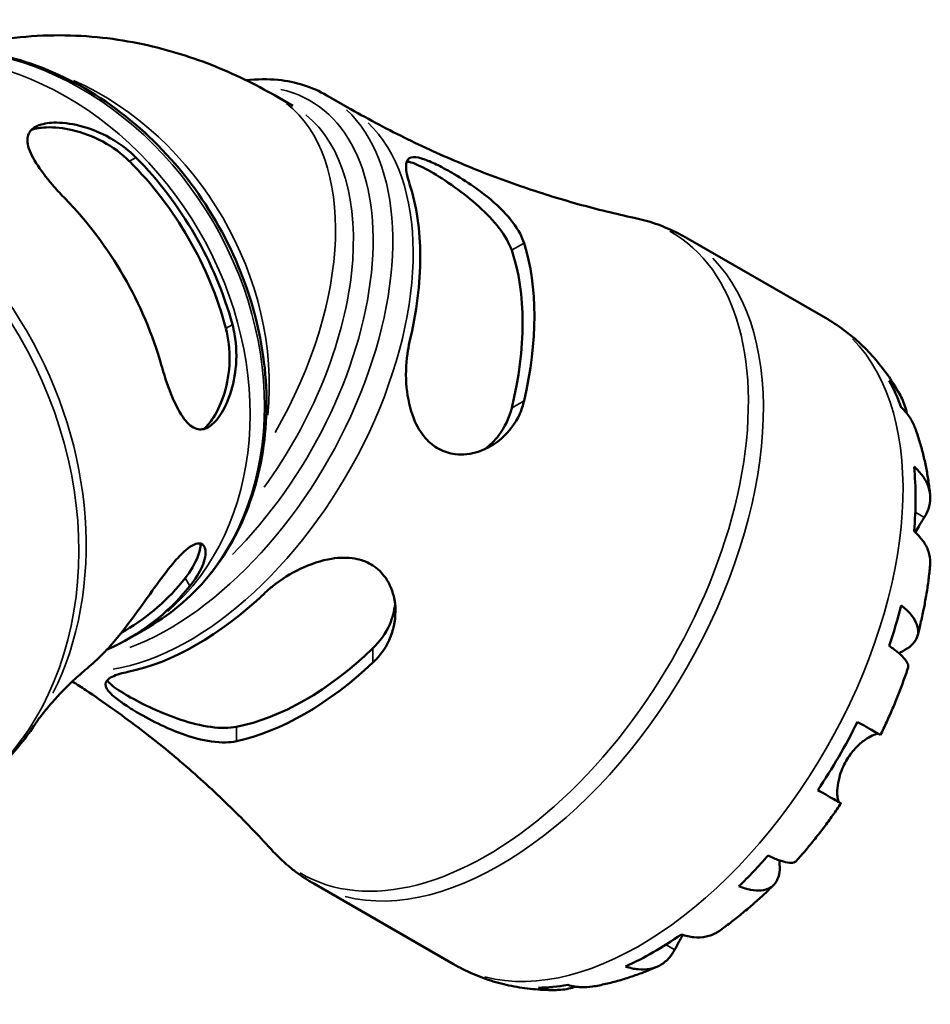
# Model space of a CAD drawing. Header units: millimetres. Extents: x -154 to 937, y -268 to 700.
# Tile 13 of 13: x 834 to 937, y 588 to 700. Entities that reach past the tile are written whole.
import ezdxf

# ---------------------------------------------------------------- set-up
doc = ezdxf.new("R2010")
doc.units = ezdxf.units.MM
doc.layers.add('Visible (ANSI)', color=7, linetype='Continuous', lineweight=50)
doc.layers.add('Visible Narrow (ANSI)', color=7, linetype='Continuous', lineweight=35)

msp = doc.modelspace()

# ---------------------------------------------------------------- linework, layer by layer
at = {"layer": 'Visible (ANSI)'}
for p, q in [((862.79, 691.09), (864.82, 689.92)), ((868.69, 691.12), (871.01, 689.79)), ((909.61, 674.92), (925.53, 665.75)), ((845.72, 630.13), (845.26, 629.86)), ((848.43, 630.55), (846.79, 629.59)), ((867.19, 601.26), (883.11, 592.09))]:
    msp.add_line(p, q, dxfattribs=at)
for centre, major_axis, ratio, start_param, end_param in [((828.09, 660.51), (17.63, -30.38), 0.815969, 1.249541, 1.886593), ((828.09, 660.51), (18.13, -31.25), 0.815969, 1.258686, 1.877448), ((853.79, 658.01), (18.03, 31.31), 0.578093, 5.186472, 5.805235), ((819.34, 655.43), (-18.59, 32.03), 0.815969, 4.408095, 5.011224), ((866.17, 650.89), (-18.48, -32.09), 0.578093, 2.052697, 2.655825), ((866.17, 650.89), (-17.53, -30.44), 0.578093, 2.035735, 2.672787), ((905.91, 628), (21.1, 36.63), 0.578093, 5.828415, 5.94869), ((905.91, 628), (21.1, 36.63), 0.578093, 5.3892, 5.602507), ((828.09, 660.51), (17.63, -30.38), 0.815969, 0, 0.315797), ((828.09, 660.51), (18.13, -31.25), 0.815969, 6.185504, 6.589837), ((853.79, 658.01), (18.03, 31.31), 0.578093, 3.615676, 4.234438), ((905.91, 628), (21.1, 36.63), 0.578093, 5.043017, 5.163292), ((819.34, 655.43), (18.59, -32.03), 0.815969, 0.138594, 0.298835), ((866.17, 650.89), (-17.53, -30.44), 0.578093, 0.464938, 1.101991), ((866.17, 650.89), (-18.48, -32.09), 0.578093, 0.4819, 1.085029), ((905.91, 628), (21.1, 36.63), 0.578093, 4.603802, 4.817109), ((905.91, 628), (21.1, 36.63), 0.578093, 4.257619, 4.377894), ((905.91, 628), (21.1, 36.63), 0.578093, 3.818403, 4.031711), ((905.91, 628), (-21.1, -36.63), 0.578093, 0.330628, 0.450903)]:
    msp.add_ellipse(centre, major_axis=major_axis, ratio=ratio, start_param=start_param, end_param=end_param, dxfattribs=at)
for points, knots in [([(826.57, 696.4), (826.75, 696.45), (826.94, 696.5), (830.66, 697.48), (834.2, 697.92), (840.95, 698.01), (844.15, 697.67), (850.14, 696.47), (852.93, 695.61), (858.12, 693.57), (860.53, 692.39), (862.79, 691.09)], [4.0758606, 4.0758606, 4.0758606, 4.0758606, 4.0840704, 4.0840704, 4.2411501, 4.2411501, 4.3982297, 4.3982297, 4.5553093, 4.5553093, 4.712389, 4.712389, 4.712389, 4.712389]), ([(848.43, 630.55), (851.15, 632.13), (853.56, 634.23), (857.55, 639.28), (859.11, 642.24), (861.24, 648.71), (861.79, 652.24), (861.83, 659.52), (861.3, 663.27), (859.2, 670.59), (857.63, 674.17), (853.62, 680.78), (851.18, 683.82), (845.65, 689.04), (842.58, 691.23), (836.1, 694.51), (832.7, 695.62), (825.95, 696.62), (822.59, 696.53), (816.85, 695.28), (814.41, 694.34), (812.17, 693.04)], [4.715118, 4.715118, 4.715118, 4.715118, 5.027908, 5.027908, 5.343181, 5.343181, 5.662985, 5.662985, 5.98576, 5.98576, 6.309672, 6.309672, 6.633812, 6.633812, 6.957632, 6.957632, 7.280096, 7.280096, 7.599218, 7.599218, 7.856711, 7.856711, 7.856711, 7.856711]), ([(859.5, 692.84), (860.74, 692.98), (861.96, 693), (865.14, 692.68), (867.02, 692.09), (868.69, 691.12)], [6.6630754, 6.6630754, 6.6630754, 6.6630754, 6.8131091, 6.8131091, 7.0666498, 7.0666498, 7.0666498, 7.0666498]), ([(903.73, 677.16), (901.63, 677.61), (899.49, 678.13), (895.15, 679.34), (892.96, 680.02), (888.54, 681.55), (886.32, 682.39), (881.89, 684.24), (879.68, 685.25), (875.3, 687.41), (873.14, 688.56), (871.01, 689.79)], [0.599084, 0.599084, 0.599084, 0.599084, 0.6359601, 0.6359601, 0.6728362, 0.6728362, 0.7097123, 0.7097123, 0.7465884, 0.7465884, 0.7834645, 0.7834645, 0.7834645, 0.7834645]), ([(838.84, 679.36), (838.79, 679.4), (838.75, 679.45), (838.7, 679.5), (838.25, 679.97), (837.82, 680.45), (836.66, 681.79), (836.02, 682.63), (835.05, 684.19), (834.71, 684.91), (834.5, 686.06), (834.55, 686.52), (835.01, 687.26), (835.38, 687.54), (836.44, 687.92), (837.1, 688.02), (838.8, 688.01), (839.85, 687.85), (842.11, 687.21), (843.31, 686.69), (845.33, 685.46), (846.18, 684.79), (846.92, 684.05)], [-0.020757, -0.020757, -0.020757, -0.020757, 0, 0, 0, 0.200022, 0.200022, 0.575184, 0.575184, 0.94887, 0.94887, 1.256062, 1.256062, 1.540074, 1.540074, 1.825046, 1.825046, 2.179909, 2.179909, 2.571106, 2.571106, 2.891582, 2.891582, 2.891582, 2.891582]), ([(835.01, 687.18), (835.48, 687.34), (836.05, 687.44), (837.61, 687.52), (838.69, 687.4), (840.81, 686.9), (842.02, 686.46), (844.28, 685.24), (845.33, 684.46), (846.17, 683.62)], [0.111461, 0.111461, 0.111461, 0.111461, 0.332868, 0.332868, 0.665737, 0.665737, 1.028677, 1.028677, 1.391617, 1.391617, 1.391617, 1.391617]), ([(878.13, 681.02), (878.03, 681.32), (877.95, 681.61), (877.71, 682.56), (877.67, 683.11), (877.86, 683.87), (878.11, 684.07), (878.88, 684.1), (879.31, 684.01), (880.31, 683.65), (880.81, 683.43), (881.95, 682.86), (882.57, 682.52), (884.07, 681.64), (884.95, 681.07), (886.88, 679.68), (887.91, 678.82), (889.58, 677.1), (890.25, 676.23), (890.91, 675), (891.06, 674.64), (891.17, 674.28)], [-3.084418, -3.084418, -3.084418, -3.084418, -2.94551, -2.94551, -2.577796, -2.577796, -2.192337, -2.192337, -1.900455, -1.900455, -1.670144, -1.670144, -1.433906, -1.433906, -1.120607, -1.120607, -0.716663, -0.716663, -0.33677, -0.33677, -0.174767, -0.174767, -0.174767, -0.174767]), ([(877.79, 683.58), (877.98, 683.57), (878.21, 683.51), (879.02, 683.23), (879.74, 682.88), (881.33, 681.96), (882.28, 681.35), (884.22, 679.97), (885.19, 679.2), (886.87, 677.68), (887.7, 676.82), (889.01, 675.1), (889.49, 674.23), (889.76, 673.47)], [2.23293, 2.23293, 2.23293, 2.23293, 2.394251, 2.394251, 2.727119, 2.727119, 3.069155, 3.069155, 3.411191, 3.411191, 3.765048, 3.765048, 4.118905, 4.118905, 4.118905, 4.118905]), ([(903.73, 677.16), (904.14, 677.08), (904.55, 676.98), (905.36, 676.75), (905.76, 676.63), (906.55, 676.35), (906.95, 676.2), (907.73, 675.88), (908.11, 675.7), (908.87, 675.33), (909.24, 675.13), (909.61, 674.92)], [0.599084, 0.599084, 0.599084, 0.599084, 0.6359601, 0.6359601, 0.6728362, 0.6728362, 0.7097123, 0.7097123, 0.7465884, 0.7465884, 0.7834645, 0.7834645, 0.7834645, 0.7834645]), ([(925.53, 665.75), (926.26, 665.33), (926.96, 664.87), (928.31, 663.87), (928.95, 663.33), (930.17, 662.19), (930.74, 661.59), (931.81, 660.34), (932.31, 659.69), (933.24, 658.35), (933.66, 657.66), (934.05, 656.95)], [0.7834645, 0.7834645, 0.7834645, 0.7834645, 0.85068, 0.85068, 0.9178956, 0.9178956, 0.9851112, 0.9851112, 1.0523268, 1.0523268, 1.1195424, 1.1195424, 1.1195424, 1.1195424]), ([(857.92, 664.99), (858.02, 664.63), (858.1, 664.26), (858.4, 662.59), (858.43, 661.25), (858.16, 658.79), (857.9, 657.67), (857.21, 655.83), (856.83, 655.09), (856, 653.93), (855.57, 653.52), (854.7, 653.03), (854.26, 652.98), (853.35, 653.25), (852.88, 653.65), (851.95, 654.87), (851.49, 655.74), (850.64, 657.76), (850.25, 658.9), (849.9, 660.11), (849.88, 660.17), (849.86, 660.24), (849.84, 660.3)], [-2.891469, -2.891469, -2.891469, -2.891469, -2.775787, -2.775787, -2.380771, -2.380771, -2.022439, -2.022439, -1.721613, -1.721613, -1.435955, -1.435955, -1.141128, -1.141128, -0.784552, -0.784552, -0.385525, -0.385525, 0, 0, 0, 0.020747, 0.020747, 0.020747, 0.020747]), ([(857.17, 664.56), (857.48, 663.42), (857.63, 662.11), (857.56, 659.55), (857.34, 658.28), (856.71, 656.19), (856.27, 655.2), (855.42, 653.87), (855.05, 653.42), (854.67, 653.09)], [1.335503, 1.335503, 1.335503, 1.335503, 1.698443, 1.698443, 2.061382, 2.061382, 2.394251, 2.394251, 2.618382, 2.618382, 2.618382, 2.618382]), ([(891.17, 656.3), (891.05, 655.78), (890.89, 655.28), (890.19, 653.73), (889.48, 652.8), (887.84, 651.35), (886.92, 650.81), (885.1, 650.22), (884.2, 650.11), (882.67, 650.3), (882.04, 650.5), (880.89, 651.12), (880.39, 651.54), (879.39, 652.67), (878.94, 653.43), (878.17, 655.37), (877.9, 656.59), (877.66, 659.11), (877.7, 660.41), (877.93, 662.12), (878.02, 662.59), (878.13, 663.03)], [-3.111178, -3.111178, -3.111178, -3.111178, -2.938373, -2.938373, -2.548026, -2.548026, -2.184009, -2.184009, -1.864285, -1.864285, -1.625873, -1.625873, -1.39665, -1.39665, -1.109694, -1.109694, -0.734997, -0.734997, -0.348545, -0.348545, -0.199292, -0.199292, -0.199292, -0.199292]), ([(932.79, 658.6), (933.21, 658.2), (933.57, 657.74), (934.15, 656.82), (934.41, 656.28), (934.68, 655.42), (934.76, 655.14), (934.81, 654.85)], [0.2134337, 0.2134337, 0.2134337, 0.2134337, 0.41601, 0.41601, 0.6243485, 0.6243485, 0.7238192, 0.7238192, 0.7238192, 0.7238192]), ([(935.75, 653.2), (935.6, 653.61), (935.4, 654), (934.92, 654.75), (934.57, 655.17), (934.16, 655.56)], [6.0987909, 6.0987909, 6.0987909, 6.0987909, 6.2699056, 6.2699056, 6.472482, 6.472482, 6.472482, 6.472482]), ([(889.76, 655.48), (889.49, 654.39), (888.99, 653.31), (887.83, 651.76), (887.26, 651.21), (886.65, 650.77)], [-1.3916167, -1.3916167, -1.3916167, -1.3916167, -1.0286767, -1.0286767, -0.7716026, -0.7716026, -0.7716026, -0.7716026]), ([(935.75, 653.2), (935.93, 652.71), (936.1, 652.21), (936.4, 651.22), (936.54, 650.72), (936.79, 649.71), (936.9, 649.21), (937.1, 648.19), (937.19, 647.68), (937.34, 646.66), (937.41, 646.14), (937.46, 645.63)], [1.2354133, 1.2354133, 1.2354133, 1.2354133, 1.279767, 1.279767, 1.3241207, 1.3241207, 1.3684744, 1.3684744, 1.4128281, 1.4128281, 1.4571817, 1.4571817, 1.4571817, 1.4571817]), ([(935.63, 648.8), (936.04, 648.44), (936.37, 648.07), (936.9, 647.34), (937.12, 646.92), (937.42, 646.06), (937.48, 645.63), (937.48, 644.83), (937.41, 644.39), (937.15, 643.63), (936.99, 643.31), (936.8, 643.01)], [0.2134384, 0.2134384, 0.2134384, 0.2134384, 0.4155998, 0.4155998, 0.6240004, 0.6240004, 0.8324011, 0.8324011, 1.0417882, 1.0417882, 1.2012424, 1.2012424, 1.2012424, 1.2012424]), ([(936.8, 643.01), (936.74, 642.92), (936.68, 642.82), (936.5, 642.54), (936.39, 642.35), (936.13, 641.92), (935.99, 641.68), (935.82, 641.38), (935.8, 641.34), (935.78, 641.31)], [-0.7196887, -0.7196887, -0.7196887, -0.7196887, -0.6691335, -0.6691335, -0.5844829, -0.5844829, -0.490085, -0.490085, -0.4764731, -0.4764731, -0.4764731, -0.4764731]), ([(937.46, 637.53), (937.48, 637.64), (937.48, 637.76), (937.48, 638.27), (937.42, 638.71), (937.12, 639.56), (936.9, 639.98), (936.37, 640.71), (936.04, 641.09), (935.63, 641.44)], [5.8125643, 5.8125643, 5.8125643, 5.8125643, 5.8711132, 5.8711132, 6.0795138, 6.0795138, 6.2879145, 6.2879145, 6.4900758, 6.4900758, 6.4900758, 6.4900758]), ([(844.8, 629.28), (844.84, 629.34), (844.89, 629.4), (845.63, 630.31), (846.37, 631.29), (847.85, 633.33), (848.6, 634.38), (850.02, 636.34), (850.71, 637.25), (851.8, 638.51), (852.22, 638.94), (852.94, 639.56), (853.25, 639.77), (853.84, 640.04), (854.11, 640.08), (854.62, 639.95), (854.8, 639.68), (854.92, 638.82), (854.8, 638.17), (854.17, 636.73), (853.7, 635.97), (853.07, 635.18)], [-3.252084, -3.252084, -3.252084, -3.252084, -3.224568, -3.224568, -2.838977, -2.838977, -2.458314, -2.458314, -2.096358, -2.096358, -1.857445, -1.857445, -1.654365, -1.654365, -1.424821, -1.424821, -1.100511, -1.100511, -0.704983, -0.704983, -0.341958, -0.341958, -0.341958, -0.341958]), ([(854.29, 640.03), (854.3, 639.6), (854.19, 639.06), (853.66, 637.72), (853.17, 636.89), (852.54, 636.1)], [0.7321079, 0.7321079, 0.7321079, 0.7321079, 1.0286767, 1.0286767, 1.3916167, 1.3916167, 1.3916167, 1.3916167]), ([(861.57, 634.36), (861.88, 634.65), (862.22, 634.94), (863.5, 635.95), (864.55, 636.61), (866.81, 637.69), (868.03, 638.11), (870.15, 638.45), (871.05, 638.46), (872.56, 638.19), (873.18, 637.97), (874.31, 637.31), (874.8, 636.88), (875.74, 635.68), (876.11, 634.88), (876.58, 632.93), (876.57, 631.74), (876.07, 629.52), (875.61, 628.48), (874.64, 627.16), (874.31, 626.8), (873.95, 626.46)], [-3.084418, -3.084418, -3.084418, -3.084418, -2.94551, -2.94551, -2.577796, -2.577796, -2.192337, -2.192337, -1.900455, -1.900455, -1.670144, -1.670144, -1.433906, -1.433906, -1.120607, -1.120607, -0.716663, -0.716663, -0.33677, -0.33677, -0.174767, -0.174767, -0.174767, -0.174767]), ([(937.47, 637.53), (937.41, 636.99), (937.35, 636.46), (937.22, 635.39), (937.14, 634.86), (936.96, 633.79), (936.87, 633.26), (936.66, 632.19), (936.54, 631.66), (936.3, 630.59), (936.17, 630.06), (936.03, 629.53)], [1.6870842, 1.6870842, 1.6870842, 1.6870842, 1.7320423, 1.7320423, 1.7770004, 1.7770004, 1.8219585, 1.8219585, 1.8669165, 1.8669165, 1.9118746, 1.9118746, 1.9118746, 1.9118746]), ([(876.47, 633.12), (876.38, 632.35), (876.18, 631.56), (875.41, 629.8), (874.74, 628.85), (873.95, 628.1)], [3.5014949, 3.5014949, 3.5014949, 3.5014949, 3.7650477, 3.7650477, 4.1189047, 4.1189047, 4.1189047, 4.1189047]), ([(934.16, 632.99), (934.57, 632.67), (934.92, 632.34), (935.45, 631.73), (935.69, 631.38), (936, 630.71), (936.08, 630.38), (936.1, 629.79), (936.04, 629.48), (935.77, 628.9), (935.56, 628.63), (935.05, 628.17), (934.71, 627.94), (934.17, 627.67), (934.03, 627.6), (933.88, 627.54)], [0.213434, 0.213434, 0.213434, 0.213434, 0.41601, 0.41601, 0.624348, 0.624348, 0.832687, 0.832687, 1.041572, 1.041572, 1.250457, 1.250457, 1.460128, 1.460128, 1.529931, 1.529931, 1.529931, 1.529931]), ([(846.79, 629.59), (846.77, 629.58), (846.74, 629.57), (846.69, 629.54), (846.67, 629.53), (846.62, 629.5), (846.6, 629.48), (846.55, 629.46), (846.53, 629.44), (846.48, 629.41), (846.46, 629.4), (846.43, 629.39)], [4.715118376, 4.715118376, 4.715118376, 4.715118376, 4.716807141, 4.716807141, 4.718495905, 4.718495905, 4.72018467, 4.72018467, 4.721873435, 4.721873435, 4.7235622, 4.7235622, 4.7235622, 4.7235622]), ([(934.95, 625.89), (934.98, 626), (934.98, 626.11), (934.9, 626.41), (934.78, 626.61), (934.41, 627.07), (934.15, 627.32), (933.57, 627.8), (933.21, 628.08), (932.79, 628.36)], [5.7009681, 5.7009681, 5.7009681, 5.7009681, 5.8532286, 5.8532286, 6.0615671, 6.0615671, 6.2699056, 6.2699056, 6.472482, 6.472482, 6.472482, 6.472482]), ([(841.36, 625.8), (840.81, 625.34), (840.28, 624.87), (839.28, 623.94), (838.82, 623.48), (837.94, 622.56), (837.54, 622.11), (836.79, 621.24), (836.45, 620.81), (835.82, 620), (835.55, 619.61), (835.3, 619.24)], [4.8537125, 4.8537125, 4.8537125, 4.8537125, 4.9007761, 4.9007761, 4.9478398, 4.9478398, 4.9949035, 4.9949035, 5.0419671, 5.0419671, 5.0890308, 5.0890308, 5.0890308, 5.0890308]), ([(858.39, 617.5), (858, 617.41), (857.58, 617.37), (856.13, 617.34), (855.01, 617.5), (852.76, 618.1), (851.64, 618.51), (849.56, 619.43), (848.61, 619.91), (847.06, 620.78), (846.44, 621.15), (845.37, 621.86), (844.92, 622.18), (844.09, 622.86), (843.78, 623.18), (843.38, 623.85), (843.41, 624.16), (843.9, 624.72), (844.39, 624.97), (845.38, 625.26), (845.68, 625.33), (846.02, 625.4)], [-3.111178, -3.111178, -3.111178, -3.111178, -2.938373, -2.938373, -2.548026, -2.548026, -2.184009, -2.184009, -1.864285, -1.864285, -1.625873, -1.625873, -1.39665, -1.39665, -1.109694, -1.109694, -0.734997, -0.734997, -0.348545, -0.348545, -0.199292, -0.199292, -0.199292, -0.199292]), ([(934.95, 625.89), (934.78, 625.37), (934.59, 624.85), (934.22, 623.81), (934.02, 623.29), (933.62, 622.26), (933.41, 621.75), (932.97, 620.73), (932.75, 620.22), (932.28, 619.21), (932.05, 618.7), (931.8, 618.2)], [2.0146917, 2.0146917, 2.0146917, 2.0146917, 2.0591157, 2.0591157, 2.1035396, 2.1035396, 2.1479635, 2.1479635, 2.1923875, 2.1923875, 2.2368114, 2.2368114, 2.2368114, 2.2368114]), ([(839.67, 624.31), (840.19, 623.98), (840.7, 623.65), (843.23, 621.96), (845.21, 620.55), (849.04, 617.65), (850.88, 616.15), (854.42, 613.1), (856.11, 611.54), (859.33, 608.39), (860.86, 606.8), (862.3, 605.21)], [3.9527514, 3.9527514, 3.9527514, 3.9527514, 3.9619332, 3.9619332, 3.9988093, 3.9988093, 4.0356854, 4.0356854, 4.0725614, 4.0725614, 4.1094375, 4.1094375, 4.1094375, 4.1094375]), ([(858.39, 619.14), (857.58, 618.98), (856.56, 618.97), (854.35, 619.27), (853.16, 619.57), (851, 620.29), (849.88, 620.74), (847.78, 621.7), (846.8, 622.21), (846.02, 622.66), (845.23, 623.11), (844.57, 623.55), (843.92, 624.11), (843.76, 624.28), (843.65, 624.43)], [-1.391617, -1.391617, -1.391617, -1.391617, -1.028677, -1.028677, -0.665737, -0.665737, -0.332868, -0.332868, 0, 0, 0, 0.332868, 0.332868, 0.493431, 0.493431, 0.493431, 0.493431]), ([(929.18, 619.7), (929.61, 619.45), (930, 619.23), (930.63, 618.87), (930.93, 618.7), (931.39, 618.43), (931.56, 618.34), (931.75, 618.23), (931.8, 618.2), (931.8, 618.2)], [0.2134384, 0.2134384, 0.2134384, 0.2134384, 0.4155998, 0.4155998, 0.6240004, 0.6240004, 0.8324011, 0.8324011, 1.0113516, 1.0113516, 1.0113516, 1.0113516]), ([(824.95, 609.55), (825.77, 610.03), (826.57, 610.54), (828.12, 611.64), (828.87, 612.23), (830.32, 613.47), (831.02, 614.12), (832.35, 615.49), (832.98, 616.2), (834.19, 617.68), (834.76, 618.45), (835.3, 619.24)], [4.7151184, 4.7151184, 4.7151184, 4.7151184, 4.7899009, 4.7899009, 4.8646834, 4.8646834, 4.9394658, 4.9394658, 5.0142483, 5.0142483, 5.0890308, 5.0890308, 5.0890308, 5.0890308]), ([(931.59, 618.32), (931.58, 618.32), (931.58, 618.32), (931.5, 618.34), (931.4, 618.33), (931.17, 618.27), (931.02, 618.22), (930.62, 618.03), (930.34, 617.87), (929.68, 617.4), (929.3, 617.07), (928.55, 616.26), (928.2, 615.79), (927.9, 615.27)], [-0.6966167, -0.6966167, -0.6966167, -0.6966167, -0.6829269, -0.6829269, -0.5894676, -0.5894676, -0.4901439, -0.4901439, -0.3493352, -0.3493352, -0.178565, -0.178565, 0, 0, 0, 0]), ([(927.9, 615.27), (927.73, 614.98), (927.58, 614.67), (927.31, 614.03), (927.2, 613.7), (927, 612.93), (926.93, 612.52), (926.86, 611.78), (926.87, 611.47), (926.91, 611.04), (926.94, 610.9), (927.01, 610.67), (927.05, 610.59), (927.11, 610.53), (927.13, 610.51), (927.14, 610.5)], [0, 0, 0, 0, 0.1023049, 0.1023049, 0.2116531, 0.2116531, 0.3586874, 0.3586874, 0.4986154, 0.4986154, 0.596139, 0.596139, 0.690343, 0.690343, 0.7235503, 0.7235503, 0.7235503, 0.7235503]), ([(927.14, 610.5), (927.23, 610.45), (927.28, 610.42), (927.32, 610.4), (927.26, 610.43), (927.06, 610.54), (926.89, 610.64), (926.43, 610.9), (926.13, 611.08), (925.5, 611.44), (925.11, 611.66), (924.68, 611.91)], [5.5022719, 5.5022719, 5.5022719, 5.5022719, 5.6617261, 5.6617261, 5.8711132, 5.8711132, 6.0795138, 6.0795138, 6.2879145, 6.2879145, 6.4900758, 6.4900758, 6.4900758, 6.4900758]), ([(927.3, 610.41), (926.99, 609.95), (926.67, 609.49), (926.03, 608.58), (925.7, 608.13), (925.03, 607.24), (924.69, 606.81), (924, 605.94), (923.65, 605.51), (922.94, 604.67), (922.58, 604.25), (922.22, 603.84)], [2.4755712, 2.4755712, 2.4755712, 2.4755712, 2.5199936, 2.5199936, 2.5644161, 2.5644161, 2.6088386, 2.6088386, 2.653261, 2.653261, 2.6976835, 2.6976835, 2.6976835, 2.6976835]), ([(867.19, 601.26), (866.82, 601.47), (866.46, 601.69), (865.76, 602.16), (865.42, 602.4), (864.74, 602.91), (864.42, 603.18), (863.78, 603.73), (863.47, 604.01), (862.87, 604.6), (862.58, 604.9), (862.3, 605.21)], [3.9250571, 3.9250571, 3.9250571, 3.9250571, 3.9619332, 3.9619332, 3.9988093, 3.9988093, 4.0356854, 4.0356854, 4.0725614, 4.0725614, 4.1094375, 4.1094375, 4.1094375, 4.1094375]), ([(920.27, 603.92), (920.29, 603.77), (920.3, 603.63), (920.34, 603.03), (920.31, 602.62), (920.16, 601.95), (920.03, 601.63), (919.66, 601.1), (919.41, 600.89), (918.89, 600.62), (918.57, 600.52), (917.83, 600.45), (917.41, 600.48), (916.61, 600.63), (916.15, 600.76), (915.67, 600.96)], [5.161934, 5.161934, 5.161934, 5.161934, 5.225788, 5.225788, 5.435459, 5.435459, 5.644344, 5.644344, 5.853229, 5.853229, 6.061567, 6.061567, 6.269906, 6.269906, 6.472482, 6.472482, 6.472482, 6.472482]), ([(918.99, 604.46), (919.44, 604.24), (919.86, 604.06), (920.57, 603.81), (920.92, 603.71), (921.51, 603.62), (921.74, 603.62), (922.04, 603.7), (922.14, 603.76), (922.22, 603.84)], [0.2134337, 0.2134337, 0.2134337, 0.2134337, 0.41601, 0.41601, 0.6243485, 0.6243485, 0.832687, 0.832687, 0.984263, 0.984263, 0.984263, 0.984263]), ([(919.61, 601.09), (919.22, 600.7), (918.82, 600.32), (918.02, 599.58), (917.62, 599.22), (916.8, 598.5), (916.38, 598.15), (915.54, 597.47), (915.12, 597.13), (914.27, 596.48), (913.84, 596.16), (913.4, 595.85)], [2.8005327, 2.8005327, 2.8005327, 2.8005327, 2.8454949, 2.8454949, 2.890457, 2.890457, 2.9354191, 2.9354191, 2.9803813, 2.9803813, 3.0253434, 3.0253434, 3.0253434, 3.0253434]), ([(909.28, 595.41), (909.19, 595.25), (909.1, 595.1), (908.89, 594.73), (908.77, 594.52), (908.55, 594.11), (908.44, 593.92), (908.35, 593.73), (908.34, 593.72), (908.34, 593.71)], [-2.642177, -2.642177, -2.642177, -2.642177, -2.583387, -2.583387, -2.4954757, -2.4954757, -2.4031024, -2.4031024, -2.3983168, -2.3983168, -2.3983168, -2.3983168]), ([(909.09, 595.47), (909.6, 595.3), (910.1, 595.2), (910.99, 595.11), (911.47, 595.13), (912.36, 595.3), (912.77, 595.47), (913.21, 595.72), (913.31, 595.78), (913.4, 595.85)], [0.2134384, 0.2134384, 0.2134384, 0.2134384, 0.4155998, 0.4155998, 0.6240004, 0.6240004, 0.8324011, 0.8324011, 0.8892873, 0.8892873, 0.8892873, 0.8892873]), ([(908.34, 593.71), (908.17, 593.4), (907.97, 593.1), (907.45, 592.49), (907.1, 592.21), (906.41, 591.8), (905.99, 591.64), (905.1, 591.46), (904.63, 591.45), (903.73, 591.53), (903.24, 591.64), (902.73, 591.81)], [5.5022719, 5.5022719, 5.5022719, 5.5022719, 5.6617261, 5.6617261, 5.8711132, 5.8711132, 6.0795138, 6.0795138, 6.2879145, 6.2879145, 6.4900758, 6.4900758, 6.4900758, 6.4900758]), ([(894.86, 589.13), (894.06, 589.12), (893.26, 589.14), (891.65, 589.28), (890.85, 589.38), (889.25, 589.69), (888.45, 589.88), (886.87, 590.36), (886.1, 590.64), (884.57, 591.3), (883.83, 591.68), (883.11, 592.09)], [3.5928863, 3.5928863, 3.5928863, 3.5928863, 3.6593205, 3.6593205, 3.7257546, 3.7257546, 3.7921888, 3.7921888, 3.858623, 3.858623, 3.9250571, 3.9250571, 3.9250571, 3.9250571]), ([(906.38, 591.81), (905.91, 591.6), (905.43, 591.4), (904.46, 591.02), (903.98, 590.85), (903, 590.51), (902.5, 590.36), (901.51, 590.08), (901, 589.95), (899.99, 589.71), (899.48, 589.61), (898.96, 589.52)], [3.2551565, 3.2551565, 3.2551565, 3.2551565, 3.2995119, 3.2995119, 3.3438674, 3.3438674, 3.3882228, 3.3882228, 3.4325782, 3.4325782, 3.4769337, 3.4769337, 3.4769337, 3.4769337]), ([(897.06, 589.51), (896.8, 589.42), (896.53, 589.35), (895.66, 589.16), (895.06, 589.12), (893.97, 589.15), (893.39, 589.24), (892.83, 589.4)], [5.9666956, 5.9666956, 5.9666956, 5.9666956, 6.0615671, 6.0615671, 6.2699056, 6.2699056, 6.472482, 6.472482, 6.472482, 6.472482]), ([(896.15, 589.72), (896.69, 589.56), (897.22, 589.47), (898.11, 589.43), (898.54, 589.45), (898.96, 589.52)], [0.2134337, 0.2134337, 0.2134337, 0.2134337, 0.41601, 0.41601, 0.5834683, 0.5834683, 0.5834683, 0.5834683])]:
    msp.add_open_spline(points, degree=3, knots=knots, dxfattribs=at)
at = {"layer": 'Visible Narrow (ANSI)'}
for p, q in [((846.21, 683.64), (846.88, 684.02)), ((889.83, 673.51), (891.1, 674.24)), ((857.21, 664.59), (857.88, 664.97)), ((891.1, 656.26), (889.83, 655.52)), ((936.75, 643.04), (935.82, 643.57)), ((852.57, 636.05), (853.04, 635.23)), ((873.95, 628.01), (873.95, 626.54)), ((858.39, 617.58), (858.39, 619.06)), ((927.02, 610.57), (924.81, 611.85)), ((908.29, 593.74), (907.37, 594.27))]:
    msp.add_line(p, q, dxfattribs=at)
for centre, major_axis, ratio, start_param, end_param in [((830.3, 661.79), (-18.13, 31.24), 0.815969, 3.298672, 6.126106), ((828.66, 660.84), (18.13, -31.24), 0.815969, 0.15708, 2.984513), ((833.42, 663.61), (-16.64, 28.67), 0.815969, 3.984358, 5.44042), ((849.47, 660.5), (17.29, 30.02), 0.578093, 4.277107, 6.460098), ((803.62, 646.31), (-21.33, 36.76), 0.815969, 3.298672, 6.126106), ((850.66, 659.82), (18.03, 31.31), 0.578093, 3.750033, 6.149862), ((846.24, 662.36), (16.54, 28.73), 0.578093, 4.708759, 6.200321), ((848.28, 661.19), (16.54, 28.73), 0.578093, 4.525477, 6.190674), ((804.68, 646.93), (21.2, -36.52), 0.815969, 0.493601, 2.647992), ((852.98, 658.48), (18.03, 31.31), 0.578093, 3.579031, 6.140861), ((886.89, 638.96), (21.07, 36.59), 0.578093, 3.13273, 6.292048), ((888.4, 638.09), (-21.21, -36.83), 0.578093, 0.15708, 2.984513), ((904.32, 628.92), (21.21, 36.83), 0.578093, 3.298672, 6.126106)]:
    msp.add_ellipse(centre, major_axis=major_axis, ratio=ratio, start_param=start_param, end_param=end_param, dxfattribs=at)

doc.saveas('drawing.dxf')
